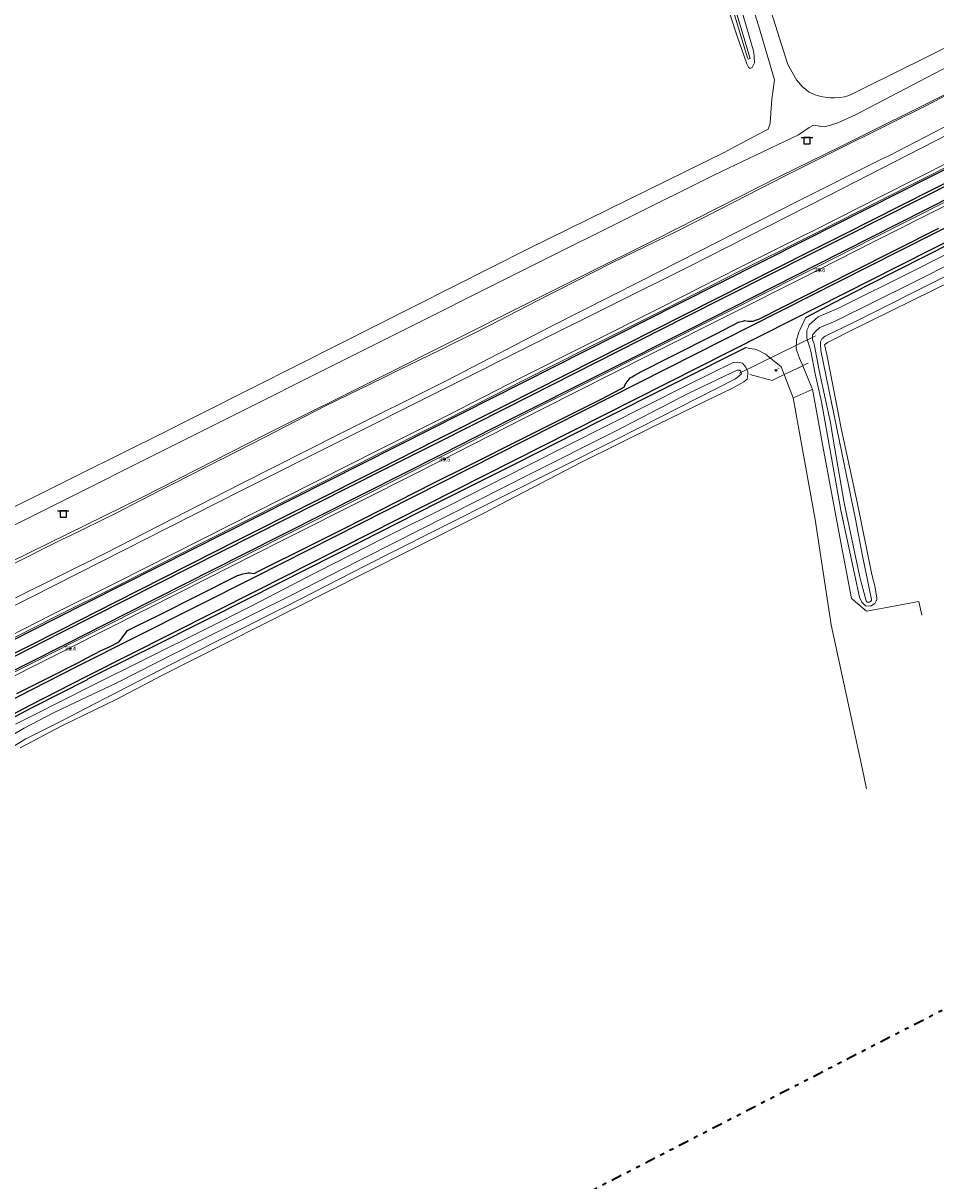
# Model space of a CAD drawing. Header units: metres. Extents: x 169249 to 194689, y 406250 to 412203.
# Tile 170 of 256: x 179455 to 179673, y 408115 to 408391. Entities that reach past the tile are written whole.
import ezdxf
from ezdxf.enums import TextEntityAlignment as Align

# ---------------------------------------------------------------- set-up
doc = ezdxf.new("R2010")
doc.units = ezdxf.units.M
doc.linetypes.add('BGT_NLCS_N264$0$AL-TEKENBLADGRENS', pattern=[11.5, 2.5, -1.5, 1, -1.5, 1, -1.5, 2.5])
doc.layers.get('0').update_dxf_attribs({"linetype": 'CONTINUOUS'})
for name, color, linetype, lineweight in [('BGT_NLCS_N264$0$B-WE-GW-WATERGANG_INSTEEK-G', 252, 'CONTINUOUS', 18), ('BGT_NLCS_N264$0$B-WE-GW-WATERGANG_SLOOT_BODEM-G', 252, 'CONTINUOUS', 18), ('BGT_NLCS_N264$0$B-WE-GW-WATERGANG_WATERLIJN-G', 252, 'CONTINUOUS', 18), ('BGT_NLCS_N264$0$B-WE-IE-TERREINAFSCHEIDING_KUNSTMATIG_HEKWERK-G', 252, 'BGT_NLCS_N264$0$IE-TERREINAFSCHEIDING-KUNSTMATIG', 18), ('BGT_NLCS_N264$0$B-WE-KW-KUNSTWERK_DUIKER-G', 252, 'CONTINUOUS', 18), ('BGT_NLCS_N264$0$B-WE-OG-TOPOGRAFIE_WEG_BERM-GV', 252, 'CONTINUOUS', 18), ('BGT_NLCS_N264$0$B-WE-OG-TOPOGRAFIE_WEG_VERHARD-G', 252, 'CONTINUOUS', 18), ('BGT_NLCS_N264$0$B-WE-VW-VERKEERSTEKEN_BORD-S', 252, 'CONTINUOUS', 25), ('BGT_NLCS_N264$0$X-XX-AL-TEKENBLADGRENS-G', 252, 'BGT_NLCS_N264$0$AL-TEKENBLADGRENS', 35), ('X-XX-AL-REFERENTIE-G', 7, 'CONTINUOUS', 18)]:
    doc.layers.add(name, color=color, linetype=linetype, lineweight=lineweight)
for name, color, linetype in [('BGT_NLCS_N264$0$B-WE-IE-MEUBILAIR_WEGMEUBILAIR-S', 252, 'CONTINUOUS'), ('BGT_NLCS_N264$0$B-WE-OG-TOPOGRAFIE_WEG_RIJWEG-G', 252, 'CONTINUOUS'), ('BGT_NLCS_N264$0$B-WE-VW-MARKERING-G', 252, 'CONTINUOUS'), ('BGT_NLCS_N264$0$Label_Puntobject', 252, 'CONTINUOUS')]:
    doc.layers.add(name, color=color, linetype=linetype)
doc.styles.add('BGT_NLCS_N264$0$NLCS-ISO', font='NLCS-ISO.ttf')
doc.styles.add('BGT_NLCS_N264$0$STANDARD', font='txt')
doc.linetypes.add('BGT_NLCS_N264$0$IE-TERREINAFSCHEIDING-KUNSTMATIG', pattern='A,4,[82,NLCS.SHX,S=0.75,R=90,X=0,Y=0],4,-2', length=10)

# ---------------------------------------------------------------- blocks, each defined once
blk = doc.blocks.new('BGT_NLCS_N264$0$SIE-WEG_STRAATNAAMBORD_PAAL-SO')
blk.add_line((-0.3, 0), (0.3, 0))
for radius in [0.2, 0.0745]:
    blk.add_circle((0, 0), radius)
at = {"style": 'BGT_NLCS_N264$0$NLCS-ISO'}
blk.add_attdef('STRAATNAAMBORD', (0.28, 0.29), '', height=0.35, dxfattribs=at)
blk = doc.blocks.new('BGT_NLCS_N264$0$SVW-VERKEERSTEKEN_BORD_ANWB-SO')
blk.add_line((-1.375, 0), (1.375, 0))
at = {"flags": 128}
blk.add_lwpolyline([(-0.75, 0), (-0.75, -1.5), (0.75, -1.5), (0.75, 0)], close=True, dxfattribs=at)
blk = doc.blocks.new('BGT_NLCS_N264$0$SIE-WEG_PAAL_ALGEMEEN_TYPE_02-SO')
at = {"ltscale": 0.5}
h = blk.add_hatch(color=256, dxfattribs=at)
h.paths.add_polyline_path([(0, 0), (0.1875, 0, 0.41421356), (0, 0.1875)])
h.paths.add_polyline_path([(0, -0.1875), (0, 0), (-0.1875, 0, 0.41421356)])
for p, q in [((-0.1875, 0), (0.1875, 0)), ((0, -0.1875), (0, 0.1875))]:
    blk.add_line(p, q, dxfattribs=at)
blk.add_circle((0, 0), 0.1875, dxfattribs=at)
blk = doc.blocks.new('BGT_NLCS_N264')
at = {"layer": 'BGT_NLCS_N264$0$B-WE-GW-WATERGANG_INSTEEK-G'}
for points in [[(179443.37, 408257.89, 16.35), (179483.86, 408277.75, 16.31), (179513.35, 408292.74, 16.29), (179541.02, 408306.51, 16.25), (179574.88, 408323.53, 16.21), (179589.17, 408330.66, 16.2), (179606.21, 408339.16, 16.18), (179635.61, 408354.09, 16.21), (179650.24, 408361.24, 16.28), (179676.17, 408374.17, 16.24)], [(179619.71, 408415.98, 16.61), (179625.1, 408398.76, 16.78), (179629.53, 408383.72, 16.72), (179629.7, 408381.11, 16.62), (179629.12, 408380.01, 16.61), (179628.61, 408379.78, 16.6), (179628.2, 408380.14, 16.6), (179628.07, 408380.39, 16.6), (179627.82, 408380.9, 16.61), (179625.51, 408387.53, 16.72), (179622.22, 408397.77, 16.73), (179620.86, 408401.99, 16.74), (179618.05, 408411.3, 16.7), (179617.02, 408414.73, 16.69)], [(179644.11, 408307.07, 16.76), (179643.11, 408312.52, 16.95), (179642.88, 408313.24, 16.93), (179642.14, 408315.57, 16.88), (179642.15, 408317.46, 16.9), (179642.5, 408318.31, 16.87), (179642.68, 408318.72, 16.85), (179644.82, 408320.68, 16.83), (179649.53, 408322.63, 16.83), (179667.82, 408331.81, 16.76), (179679.61, 408337.76, 16.67)], [(179677.1, 408329.41, 16.55), (179652.22, 408317.14, 16.53), (179648.32, 408315.18, 16.57), (179647.08, 408314.53, 16.57), (179646.57, 408314.18, 16.56), (179646.36, 408314.04, 16.55), (179646.99, 408311.31, 16.57), (179650.39, 408293.73, 16.45), (179654.2, 408276.12, 16.6), (179657.53, 408259.67, 16.55), (179657.78, 408258.66, 16.63), (179658.31, 408256.57, 16.78), (179658.69, 408254.17, 16.8), (179658.76, 408253.72, 16.8), (179658.83, 408253.26, 16.81), (179658.68, 408253.01, 16.8), (179658.3, 408252.37, 16.78), (179657.93, 408252.14, 16.78), (179657.3, 408251.77, 16.78), (179656.11, 408251.86, 16.78), (179655.93, 408251.98, 16.78), (179655.24, 408252.7, 16.78), (179654.64, 408253.91, 16.81), (179650.25, 408274.61, 16.78), (179645.62, 408300.45, 16.71), (179644.11, 408307.07, 16.76)], [(179453.62, 408223.64, 16.81), (179458.06, 408225.92, 16.81), (179471.26, 408232.54, 16.77), (179498.74, 408246.24, 16.81), (179509.77, 408251.77, 16.79), (179521.71, 408257.93, 16.79), (179525.57, 408259.92, 16.79), (179541.42, 408268, 16.81), (179556.94, 408275.71, 16.81), (179575.54, 408285.22, 16.85), (179594.59, 408294.78, 16.87), (179613.63, 408304.4, 16.77), (179624.61, 408309.82, 16.89), (179625.62, 408309.86, 16.85), (179626.78, 408309.59, 16.81), (179627.59, 408308.64, 16.77), (179628.08, 408307.53, 16.77), (179628.04, 408307.1, 16.73), (179627.92, 408305.85, 16.59), (179627.13, 408305.16, 16.61), (179624.42, 408303.7, 16.68), (179618.01, 408300.59, 16.57), (179606.58, 408295.05, 16.4), (179588.28, 408285.95, 16.44), (179569.09, 408275.94, 16.65), (179565.49, 408274.06, 16.7), (179547.52, 408265.04, 16.55), (179528.26, 408255.31, 16.64), (179488.3, 408235.2, 16.61), (179482.47, 408232.05, 16.59), (179480.34, 408230.93, 16.59), (179477.77, 408229.63, 16.57), (179464.68, 408223.23, 16.57), (179454.74, 408218.06, 16.59)]]:
    blk.add_polyline3d(points, dxfattribs=at)
at = {"layer": 'BGT_NLCS_N264$0$B-WE-GW-WATERGANG_SLOOT_BODEM-G'}
blk.add_polyline3d([(179618.51, 408415.93, 15.89), (179626.63, 408388.74, 15.96), (179628.6, 408382.14, 15.97), (179628.14, 408381.98, 15.99), (179628.03, 408382.33, 15.99), (179617.89, 408415.74, 15.89)], dxfattribs=at)
at = {"layer": 'BGT_NLCS_N264$0$B-WE-GW-WATERGANG_WATERLIJN-G'}
for points in [[(179451.88, 408261.24, 15.89), (179465.01, 408267.78, 15.89), (179466.24, 408268.38, 15.89), (179477.58, 408273.88, 15.89), (179487.86, 408279.21, 15.89), (179491.32, 408281.01, 15.89), (179502.74, 408286.73, 15.89), (179502.75, 408286.73, 15.89), (179502.75, 408286.74, 15.89), (179513.21, 408292.09, 15.89), (179527.33, 408299.35, 15.89), (179541.22, 408306.17, 15.89), (179545, 408308.01, 15.89), (179554.84, 408312.8, 15.89), (179566.19, 408318.45, 15.89), (179580.52, 408325.79, 15.89), (179582.87, 408326.99, 15.89), (179595.7, 408333.51, 15.89), (179611.53, 408341.23, 15.89), (179624.9, 408348.04, 15.89), (179636.81, 408354.19, 15.89), (179647.6, 408359.54, 15.89), (179662.3, 408366.85, 15.89), (179670.15, 408370.76, 15.89), (179682.69, 408377.23, 15.89)], [(179680.99, 408368.99, 15.98), (179661.65, 408359.02, 15.98), (179659.59, 408358.03, 15.98), (179640.27, 408348.39, 15.98), (179620.74, 408338.43, 15.98), (179602.84, 408329.33, 15.98), (179580.99, 408318.29, 15.98), (179556.2, 408305.46, 15.98), (179531.08, 408292.88, 15.98), (179507.14, 408280.79, 15.98), (179475.06, 408264.41, 15.98), (179453.64, 408253.73, 15.98)], [(179645.74, 408315.47, 15.46), (179645.46, 408314.88, 15.46), (179645.36, 408314.68, 15.46), (179645.38, 408314.38, 15.46), (179645.5, 408312.67, 15.43), (179649.93, 408291.01, 15.7), (179653.73, 408272.45, 15.7), (179655.39, 408263.73, 15.72), (179657.5, 408253.33, 15.74), (179657.55, 408253.11, 15.74), (179657.28, 408252.88, 15.74), (179657.17, 408252.79, 15.74), (179657.09, 408252.72, 15.74), (179657.06, 408252.72, 15.73), (179656.52, 408252.74, 15.72), (179656.26, 408253.02, 15.7), (179655.17, 408257.14, 15.76), (179654.66, 408259.08, 15.79), (179650.99, 408276.39, 15.68), (179648.43, 408291.5, 15.66), (179647.76, 408295.5, 15.66), (179646.6, 408300.87, 15.67), (179645.08, 408307.91, 15.68), (179643.95, 408313.73, 15.61), (179643.85, 408314.23, 15.6), (179643.49, 408315.21, 15.6), (179643.48, 408316.36, 15.62), (179643.55, 408316.43, 15.62), (179644.24, 408317.21, 15.62), (179645.13, 408318.06, 15.64), (179645.21, 408318.15, 15.64), (179645.61, 408318.31, 15.65), (179648.89, 408319.64, 15.7), (179667.17, 408328.69, 15.62), (179733.03, 408361.88, 15.52)], [(179675.75, 408330.56, 15.45), (179653.41, 408319.39, 15.43), (179646.5, 408316.05, 15.46), (179645.74, 408315.47, 15.46)], [(179596.55, 408291.38, 15.77), (179569.73, 408277.84, 15.79), (179554.24, 408270.09, 15.83), (179543.36, 408264.65, 15.86), (179537.27, 408261.54, 15.85), (179518.33, 408251.87, 15.82), (179493.29, 408239.19, 15.75), (179470.18, 408227.33, 15.68), (179467.43, 408225.87, 15.68), (179463.08, 408223.68, 15.7), (179456.12, 408220.14, 15.7), (179451.81, 408217.54, 15.68)], [(179452.87, 408221.07, 15.77), (179455.73, 408222.74, 15.75), (179462.7, 408226.35, 15.98), (179468.05, 408228.88, 15.88), (179475.92, 408232.62, 15.73), (179477.59, 408233.41, 15.7), (179491.82, 408240.63, 15.73), (179497.93, 408243.73, 15.75), (179500.65, 408245.08, 15.76), (179519.52, 408254.44, 15.84), (179534.86, 408262.31, 15.77), (179536.73, 408263.27, 15.77), (179576.49, 408283.32, 15.8), (179595.88, 408293.15, 15.8), (179614.21, 408302.57, 15.84), (179624.04, 408307.25, 15.82), (179625.5, 408307.94, 15.82), (179625.59, 408307.99, 15.82), (179626.13, 408307.95, 15.82), (179626.3, 408307.79, 15.8), (179626.59, 408307.07, 15.75), (179626.5, 408306.99, 15.75), (179625.15, 408305.9, 15.73), (179607.2, 408296.78, 15.75), (179596.55, 408291.38, 15.77)]]:
    blk.add_polyline3d(points, dxfattribs=at)
at = {"layer": 'BGT_NLCS_N264$0$B-WE-IE-TERREINAFSCHEIDING_KUNSTMATIG_HEKWERK-G'}
for points in [[(179641.14, 408309.01, 16.92), (179637.3, 408307.17, 16.81), (179636.73, 408306.9, 16.79)], [(179642.42, 408309.63, 16.96), (179641.2, 408309.04, 16.92), (179641.14, 408309.01, 16.92)], [(179636.73, 408306.9, 16.79), (179634.35, 408305.76, 16.72), (179633.86, 408305.53, 16.71), (179628.56, 408306.91, 16.72)]]:
    blk.add_polyline3d(points, dxfattribs=at)
at = {"layer": 'BGT_NLCS_N264$0$B-WE-KW-KUNSTWERK_DUIKER-G'}
blk.add_line((179626.06, 408307.23, 15.64), (179644.2, 408316.13, 15.45), dxfattribs=at)
at = {"layer": 'BGT_NLCS_N264$0$B-WE-OG-TOPOGRAFIE_WEG_BERM-GV'}
for points in [[(179419.48, 408228.07, 17.32), (179419.5, 408228.08, 17.32), (179428.86, 408232.63, 17.4), (179448.62, 408242.77, 17.38), (179462.39, 408249.75, 17.29), (179477.7, 408257.38, 17.29), (179498.23, 408267.78, 17.29), (179517.25, 408277.4, 17.32), (179540.21, 408289.03, 17.3), (179551.9, 408294.88, 17.23), (179556.19, 408297.03, 17.21), (179574.17, 408306.19, 17.15), (179589.45, 408313.89, 17.17), (179607.39, 408322.85, 17.15), (179626.08, 408332.39, 17.15), (179641.02, 408339.87, 17.15), (179643.93, 408341.33, 17.15), (179659.72, 408349.3, 17.15), (179676.71, 408357.92, 17.17)], [(179419.85, 408227.36, 17.37), (179429.21, 408231.91, 17.45), (179448.98, 408242.06, 17.43), (179462.75, 408249.04, 17.34), (179478.06, 408256.67, 17.34), (179498.59, 408267.07, 17.34), (179517.61, 408276.69, 17.37), (179540.57, 408288.31, 17.35), (179552.26, 408294.16, 17.28), (179556.55, 408296.31, 17.26), (179574.53, 408305.47, 17.2), (179589.81, 408313.18, 17.22), (179607.75, 408322.14, 17.2), (179626.44, 408331.67, 17.2), (179641.38, 408339.16, 17.2), (179644.29, 408340.62, 17.2), (179660.08, 408348.59, 17.2), (179677.07, 408357.2, 17.22)], [(179675.49, 408348.23, 17.18), (179657.67, 408339.2, 17.22), (179644.71, 408332.63, 17.19), (179640.14, 408330.31, 17.18), (179624.4, 408322.4, 17.2), (179603.84, 408312.05, 17.28), (179578.93, 408299.52, 17.26), (179557.95, 408288.86, 17.22), (179555.43, 408287.59, 17.23), (179537.37, 408278.45, 17.3), (179516.49, 408267.93, 17.35), (179492.66, 408255.85, 17.35), (179465.89, 408242.36, 17.3), (179464.07, 408241.44, 17.3), (179446.8, 408232.81, 17.41), (179425.91, 408222.33, 17.43), (179422.65, 408220.73, 17.39)], [(179675.85, 408347.51, 17.13), (179658.04, 408338.49, 17.17), (179645.07, 408331.92, 17.14), (179640.5, 408329.6, 17.13), (179624.76, 408321.68, 17.15), (179604.2, 408311.34, 17.23), (179579.3, 408298.81, 17.21), (179558.31, 408288.15, 17.17), (179555.79, 408286.87, 17.18), (179537.73, 408277.74, 17.25), (179516.85, 408267.22, 17.3), (179493.02, 408255.14, 17.3), (179466.25, 408241.65, 17.25), (179464.43, 408240.73, 17.25), (179447.15, 408232.09, 17.36), (179426.27, 408221.61, 17.38), (179423.03, 408220.02, 17.34)], [(179902.35, 408479.03, 16.41), (179888.36, 408472.38, 16.49), (179858.11, 408457.34, 16.48), (179819.96, 408437.63, 16.61), (179777.85, 408416.78, 16.55), (179736.44, 408395.09, 16.61), (179719.36, 408386.63, 16.58), (179682.07, 408367.36, 16.75), (179647.33, 408349.54, 16.77), (179613.75, 408332.48, 16.88), (179578.21, 408314.78, 16.86), (179507.33, 408279.26, 16.8), (179457.39, 408253.88, 16.89), (179427.1, 408238.67, 16.8), (179396.95, 408222.99, 17.14), (179372.22, 408210.15, 17.25), (179367.08, 408207.48, 17.27), (179345.01, 408197.47, 17.34), (179342.4, 408195.75, 17.34), (179342.34, 408195.15, 17.37)]]:
    blk.add_polyline3d(points, dxfattribs=at)
at = {"layer": 'BGT_NLCS_N264$0$B-WE-OG-TOPOGRAFIE_WEG_RIJWEG-G'}
for points in [[(179453.98, 408230.97, 17.15), (179460.6, 408234.32, 17.13), (179468.62, 408238.38, 17.11), (179470.58, 408239.39, 17.11), (179474.06, 408241.19, 17.13), (179476.06, 408242.12, 17.15), (179478, 408243.08, 17.12), (179478.42, 408243.4, 17.11), (179478.86, 408244.01, 17.11), (179478.98, 408244.17, 17.12), (179480.06, 408245.62, 17.17), (179480.16, 408245.73, 17.17), (179480.35, 408245.95, 17.18), (179482.42, 408247.03, 17.18), (179487.81, 408249.65, 17.18), (179506.55, 408259.08, 17.2), (179507.37, 408259.34, 17.19), (179507.78, 408259.47, 17.18), (179509.02, 408259.71, 17.16), (179509.38, 408259.67, 17.16), (179510.52, 408259.55, 17.16), (179512.02, 408260.31, 17.16), (179523.02, 408265.82, 17.14), (179532.06, 408270.34, 17.12), (179544.72, 408276.76, 17.09), (179553.32, 408281.12, 17.06), (179561.58, 408285.27, 17.07), (179574.73, 408291.86, 17.08), (179593.17, 408301.06, 17.08), (179598, 408303.59, 17.14), (179598.66, 408304.07, 17.16), (179598.84, 408304.58, 17.12), (179600.05, 408306.15, 17.14), (179600.53, 408306.4, 17.1), (179601.14, 408306.74, 17.13), (179602.6, 408307.56, 17.18), (179609.34, 408310.95, 17.16), (179620.54, 408316.58, 17.12), (179625.87, 408319.4, 17.14), (179627.15, 408319.72, 17.16), (179627.27, 408319.75, 17.16), (179628.16, 408319.65, 17.04), (179629.36, 408319.63, 17.12), (179629.93, 408319.85, 17.08), (179630.72, 408320.14, 17.02), (179653.05, 408331.49, 17.1), (179673.55, 408341.77, 17.04)], [(179771.63, 408386.33, 16.7), (179770.46, 408385.74, 16.7), (179763.26, 408382.05, 16.69), (179756.11, 408378.38, 16.68), (179743.6, 408372.11, 16.72), (179727.57, 408363.93, 16.8), (179713.29, 408356.72, 16.86), (179688.35, 408344.18, 16.89), (179676.8, 408338.37, 16.91), (179663.34, 408331.56, 16.95), (179656.76, 408328.2, 16.93), (179648.39, 408323.92, 16.91), (179641.83, 408320.44, 16.89)], [(179450.7, 408223.95, 17.04), (179456.24, 408226.96, 17.03), (179457.77, 408227.73, 17.03), (179470.79, 408234.33, 17.03), (179470.89, 408234.47, 17.03), (179483.37, 408240.66, 17.04), (179484.5, 408241.22, 17.05), (179499.85, 408248.92, 16.95), (179516.67, 408257.42, 17.03), (179535.95, 408267.15, 16.95), (179554.27, 408276.44, 17.01), (179572.84, 408285.76, 17.07), (179592.53, 408295.71, 16.93), (179610.54, 408304.77, 17.05), (179627.62, 408313.38, 16.95)]]:
    blk.add_polyline3d(points, dxfattribs=at)
at = {"layer": 'BGT_NLCS_N264$0$B-WE-OG-TOPOGRAFIE_WEG_VERHARD-G'}
for points in [[(179684.99, 408385.14, 16.74), (179670.74, 408377.64, 16.73), (179653.72, 408368.77, 16.96), (179649.51, 408366.85, 16.97), (179647.77, 408366.27, 16.99), (179646.22, 408365.94, 17.03), (179645.33, 408366.03, 17.04), (179645.14, 408366.05, 17.05), (179643.75, 408366.32, 17.07), (179642.69, 408365.73, 16.81), (179640.17, 408364.03, 16.73), (179620.17, 408354.49, 16.21), (179578.57, 408333.75, 16.33), (179456.21, 408272.49, 16.69), (179420.36, 408254.44, 16.97), (179389.27, 408238.49, 16.85), (179378.17, 408232.8, 16.81), (179372.59, 408230.31, 17.06)], [(179624.07, 408423.82, 16.87), (179633.18, 408394.82, 16.86), (179637.63, 408380.72, 16.93), (179639.68, 408377.09, 16.92), (179641.11, 408375.41, 16.93), (179642.68, 408374.14, 16.94), (179643.86, 408373.62, 16.95), (179644.91, 408373.27, 16.95), (179645.92, 408373.06, 16.95), (179646.93, 408372.88, 16.94), (179647.76, 408372.82, 16.93), (179648.73, 408372.82, 16.91), (179650.05, 408372.87, 16.9), (179651.1, 408373.06, 16.89), (179652.1, 408373.38, 16.88), (179652.98, 408373.77, 16.88), (179653.04, 408373.8, 16.88), (179655.89, 408375.21, 16.87), (179678.46, 408386.41, 16.78)], [(179370.43, 408233.49, 17.01), (179395.73, 408246.75, 16.93), (179448.94, 408273.24, 16.73), (179482.22, 408289.76, 16.59), (179486.26, 408291.76, 16.57), (179521.32, 408309.41, 16.57), (179576.1, 408336.98, 16.57), (179622.56, 408359.85, 16.45), (179622.59, 408359.87, 16.45), (179623.13, 408360.16, 16.46), (179628.92, 408363.26, 16.62), (179632.88, 408365.38, 16.73), (179633.38, 408366.75, 16.73), (179633.63, 408370.25, 16.73), (179633.78, 408372.47, 16.73), (179634.04, 408374.27, 16.79), (179634.44, 408377.11, 16.89), (179630.58, 408390.02, 16.92), (179620.29, 408422.86, 16.76)], [(179641.14, 408309.01, 16.89), (179640.4, 408310.82, 16.87), (179640.18, 408311.44, 16.92), (179639.62, 408313.06, 17.04), (179639.63, 408315.12, 16.98), (179640.21, 408317.03, 16.93), (179640.51, 408317.65, 16.92), (179641.83, 408320.44, 16.89)], [(179627.62, 408313.38, 16.95), (179628.49, 408313.13, 16.84), (179629.76, 408312.94, 16.91), (179630.02, 408312.9, 16.93), (179630.2, 408312.81, 16.93), (179630.45, 408312.7, 16.93), (179632.3, 408311.81, 16.93), (179636, 408308.77, 16.81), (179636.73, 408306.9, 16.84)], [(179643.46, 408303.4, 16.95), (179643.25, 408303.9, 16.95), (179643.13, 408304.18, 16.95), (179641.14, 408309.01, 16.89)], [(179636.73, 408306.9, 16.84), (179636.79, 408306.73, 16.85), (179638.86, 408301.38, 16.95)], [(179638.86, 408301.38, 16.95), (179639.13, 408301.49, 16.95), (179643.36, 408303.35, 16.95), (179643.46, 408303.4, 16.95)], [(179643.46, 408303.4, 16.95), (179645.72, 408291.2, 16.87), (179645.73, 408291.12, 16.87), (179650.2, 408266.96, 16.84), (179652.77, 408253.57, 16.95), (179653.07, 408253.32, 16.95), (179653.25, 408253.17, 16.95), (179656.36, 408250.59, 16.93), (179658.6, 408251, 16.93), (179668.8, 408252.88, 16.93), (179669.49, 408249.61, 16.98)], [(179656.33, 408208.29, 16.95), (179655.35, 408212.84, 16.95), (179647.92, 408247.34, 16.9), (179644.1, 408272.38, 16.81), (179638.86, 408301.38, 16.95)]]:
    blk.add_polyline3d(points, dxfattribs=at)
at = {"layer": 'BGT_NLCS_N264$0$B-WE-VW-MARKERING-G', "linetype": 'Continuous'}
for points in [[(179730.67, 408383.86, 17.24), (179649.13, 408342.61, 17.33), (179641.56, 408338.81, 17.34), (179611.49, 408323.69, 17.37), (179552.41, 408293.85, 17.43), (179462.94, 408248.65, 17.5), (179448.33, 408241.27, 17.52), (179415.28, 408224.73, 17.53), (179381.23, 408207.69, 17.55), (179373.56, 408204.02, 17.57), (179365.03, 408199.94, 17.59), (179348.63, 408192.46, 17.67), (179286.28, 408164.81, 18.02)], [(179690.17, 408356.14, 17.25), (179644.52, 408333.01, 17.3), (179614.65, 408317.88, 17.34), (179571.5, 408296.2, 17.43), (179555.24, 408287.97, 17.4), (179507.99, 408264.15, 17.47), (179479.93, 408249.9, 17.46), (179465.71, 408242.75, 17.46), (179418.21, 408218.86, 17.48), (179407.06, 408213.25, 17.48), (179376.57, 408198.11, 17.56), (179305.41, 408163.24, 17.88)], [(179709.63, 408359.25, 17.05), (179663.95, 408336.2, 17.1), (179628.78, 408318.44, 17.17), (179588.64, 408298.08, 17.16), (179548.26, 408277.73, 17.16), (179510.62, 408258.66, 17.16), (179467.86, 408237.17, 17.16), (179454.37, 408230.29, 17.15), (179448.96, 408227.34, 17.15), (179443.99, 408224.25, 17.17), (179439.01, 408220.7, 17.16), (179434.24, 408216.79, 17.15), (179429.74, 408212.72, 17.14), (179421.07, 408204.15, 17.13), (179417.42, 408200.43, 17.13), (179402, 408184.68, 17.14), (179389.31, 408171.68, 17.14), (179384.93, 408167.45, 17.15), (179380.42, 408163.43, 17.16), (179375.71, 408159.65, 17.2), (179370.74, 408156.34, 17.31), (179365.5, 408153.3, 17.47), (179354.86, 408147.81, 17.71), (179353.54, 408147.13, 17.74)], [(179712.06, 408357.04, 16.95), (179663.81, 408332.64, 17.01), (179631.67, 408316.35, 17.09), (179586.05, 408293.34, 17.07), (179551.21, 408275.71, 17.07), (179511.05, 408255.45, 17.07), (179470.39, 408234.91, 17.07), (179456.88, 408228.04, 17.06), (179451.46, 408225.19, 17.07), (179446.3, 408222.1, 17.08), (179441.37, 408218.64, 17.08), (179436.65, 408214.9, 17.08), (179432.12, 408210.87, 17.08), (179423.7, 408202.3, 17.07), (179419.82, 408198.35, 17.07), (179404.57, 408182.85, 17.08), (179389.5, 408167.48, 17.08), (179385.26, 408163.51, 17.09), (179380.61, 408159.61, 17.15), (179375.73, 408155.95, 17.29), (179370.56, 408152.74, 17.43), (179365.26, 408149.72, 17.58), (179355.49, 408144.69, 17.78), (179353.54, 408143.68, 17.82)]]:
    blk.add_polyline3d(points, dxfattribs=at)
at = {"layer": 'BGT_NLCS_N264$0$B-WE-VW-MARKERING-G'}
for points in [[(179685.29, 408357.68, 17.4), (179651.09, 408340.35, 17.36), (179642.88, 408336.22, 17.37), (179612.96, 408321.14, 17.41), (179570.3, 408299.58, 17.43), (179553.7, 408291.19, 17.44), (179540.3, 408284.42, 17.45), (179506.29, 408267.29, 17.5), (179477.65, 408252.79, 17.49), (179464.19, 408245.99, 17.52), (179449.05, 408238.35, 17.54), (179417.4, 408222.45, 17.55), (179416.61, 408222.06, 17.55), (179405.33, 408216.43, 17.54), (179382.97, 408205.32, 17.6), (179374.88, 408201.43, 17.63), (179366.14, 408197.22, 17.67), (179320.8, 408176.7, 17.86), (179301.9, 408168.23, 17.96)], [(179686.38, 408357.44, 17.44), (179651.38, 408339.79, 17.35), (179643.17, 408335.66, 17.36), (179613.04, 408320.48, 17.41), (179570.68, 408298.99, 17.42), (179553.98, 408290.59, 17.44), (179540.94, 408284.04, 17.45), (179464.47, 408245.4, 17.53), (179449.41, 408237.79, 17.55), (179417.65, 408221.91, 17.56), (179416.88, 408221.52, 17.56), (179405.93, 408215.96, 17.54), (179375.25, 408200.7, 17.63), (179303.25, 408165.53, 17.98)]]:
    blk.add_polyline3d(points, dxfattribs=at)
at = {"layer": 'BGT_NLCS_N264$0$X-XX-AL-TEKENBLADGRENS-G'}
blk.add_polyline3d([(179459.62, 408045.11, 0), (179824.88, 408233.02, 0), (181328.16, 409006.39, 0), (181394.76, 409023.68, 0), (181539.35, 409117.36, 0), (181648.39, 409103.79, 0), (181736.79, 409149.58, 0), (182661.62, 409265.02, 0), (183148.16, 409341.6, 0), (183404.61, 409381.96, 0), (183657.89, 409105.81, 0), (183889.73, 409338.43, 0), (183732.95, 409543.13, 0), (183924.51, 409664.89, 0), (184371.53, 409746.39, 0)], dxfattribs=at)
at = {"layer": 'BGT_NLCS_N264$0$B-WE-IE-MEUBILAIR_WEGMEUBILAIR-S', "color": 7}
for p in [(179645.2, 408331.81, 17.18), (179555.88, 408286.73, 17.21), (179466.69, 408241.66, 17.31)]:
    blk.add_blockref('BGT_NLCS_N264$0$SIE-WEG_PAAL_ALGEMEEN_TYPE_02-SO', p, dxfattribs=at)
at = {"layer": 'BGT_NLCS_N264$0$B-WE-VW-VERKEERSTEKEN_BORD-S', "color": 7}
for p in [(179642.18, 408363.38, 17.02), (179465, 408274.44, 16.84)]:
    blk.add_blockref('BGT_NLCS_N264$0$SVW-VERKEERSTEKEN_BORD_ANWB-SO', p, dxfattribs=at)
blk.add_blockref('BGT_NLCS_N264$0$SIE-WEG_STRAATNAAMBORD_PAAL-SO', (179634.79, 408307.95, 16.92), dxfattribs=at).add_auto_attribs({'STRAATNAAMBORD': 'SN1'})
at = {"layer": 'BGT_NLCS_N264$0$Label_Puntobject', "lineweight": 18, "style": 'BGT_NLCS_N264$0$STANDARD'}
for s, p in [('35.6', (179645.2, 408331.81, 17.18)), ('35.5', (179555.88, 408286.73, 17.21)), ('35.4', (179466.69, 408241.66, 17.31))]:
    blk.add_text(s, height=1, dxfattribs=at).set_placement(p, align=Align.MIDDLE)

msp = doc.modelspace()

# ---------------------------------------------------------------- block references
at = {"layer": 'X-XX-AL-REFERENTIE-G'}
msp.add_blockref('BGT_NLCS_N264', (0, 0), dxfattribs=at)

doc.saveas('drawing.dxf')
